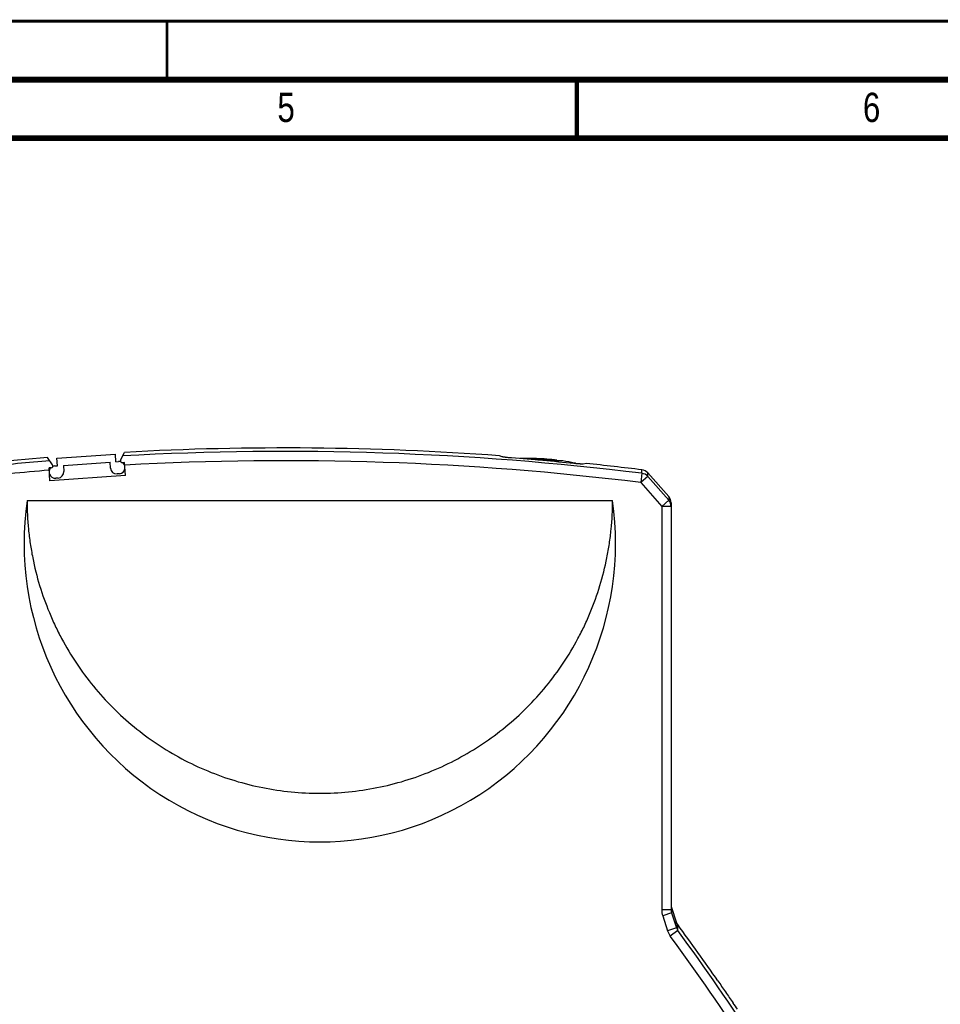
# Model space of a CAD drawing. Header units: millimetres. Extents: x 0 to 420, y 0 to 297.
# Tile 18 of 36: x 217 to 296, y 213 to 297. Entities that reach past the tile are written whole.
import ezdxf

# ---------------------------------------------------------------- set-up
doc = ezdxf.new("R2010")
doc.units = ezdxf.units.MM
doc.header["$LTSCALE"] = 23.1
for name, color, linetype in [('T-REX12-TA1-1XX_DXF_FORMAT', 7, 'CONTINUOUS'), ('T-REX12-TA1-DXF_CONTINUOUS_LINE', 7, 'CONTINUOUS'), ('T-REX12-TXX_DXF_CONTINUOUS_LINE', 7, 'CONTINUOUS')]:
    doc.layers.add(name, color=color, linetype=linetype)
doc.styles.get("Standard").update_dxf_attribs({"font": 'txt', "width": 0.8})

msp = doc.modelspace()

# ---------------------------------------------------------------- linework, layer by layer
at = {"layer": 'T-REX12-TA1-1XX_DXF_FORMAT', "color": 9, "linetype": 'Continuous', "const_width": 0.25}
msp.add_lwpolyline([(0, 297), (420, 297)], dxfattribs=at)
at = {"layer": 'T-REX12-TA1-1XX_DXF_FORMAT', "color": 7, "linetype": 'Continuous'}
for points, const_width in [([(230, 297), (230, 292)], 0.25), ([(415, 292), (15, 292)], 0.5), ([(265, 287), (265, 292)], 0.35), ([(410, 287), (20, 287)], 0.5)]:
    msp.add_lwpolyline(points, dxfattribs=dict(at, const_width=const_width))
at = {"layer": 'T-REX12-TA1-DXF_CONTINUOUS_LINE', "color": 7, "linetype": 'Continuous'}
for p, q in [((220.6044, 259.6708), (225.5922, 260.0196)), ((225.6376, 259.3712), (225.5922, 260.0196)), ((226.0398, 259.4977), (226.3671, 260.1688)), ((220.2338, 259.0917), (219.8081, 259.7227)), ((220.6497, 259.0224), (220.6044, 259.6708)), ((221.1485, 259.0573), (225.1388, 259.3363)), ((221.1485, 259.0573), (221.1851, 258.5335)), ((225.1754, 258.8126), (225.1388, 259.3363)), ((225.6376, 259.3712), (225.862, 259.3869)), ((226.3746, 259.2955), (226.1851, 259.2823)), ((226.4514, 258.1982), (226.3746, 259.2955)), ((258.6362, 259.7848), (258.3861, 259.8701)), ((265.801, 259.2137), (265.5508, 259.1725)), ((220.1199, 258.8582), (219.9304, 258.8449)), ((220.0071, 257.7476), (219.9304, 258.8449)), ((220.4253, 259.0067), (220.6497, 259.0224)), ((225.9352, 258.3394), (225.7357, 258.3255)), ((271.0582, 258.4108), (272.849, 256.3839)), ((226.4514, 258.1982), (220.0071, 257.7476)), ((220.698, 257.9732), (220.4985, 257.9593)), ((218.0495, 256.0435), (268.0495, 256.0435)), ((273.0495, 255.8542), (273.0495, 221.0823)), ((273.0893, 221.2924), (273.4947, 220.0553))]:
    msp.add_line(p, q, dxfattribs=at)
at = {"layer": 'T-REX12-TA1-DXF_CONTINUOUS_LINE', "color": 9, "linetype": 'Continuous'}
for p, q in [((270.5547, 258.3767), (270.4575, 257.5874)), ((270.5547, 258.3767), (270.5563, 258.6752)), ((271.0569, 258.114), (271.0582, 258.4108)), ((271.0569, 258.114), (270.4575, 257.5874)), ((270.4575, 257.5874), (272.2495, 255.5475)), ((271.0569, 258.114), (272.8488, 256.0739)), ((272.8488, 256.0739), (272.2495, 255.5475)), ((272.849, 256.3839), (272.8488, 256.0739)), ((272.2495, 255.5475), (272.2495, 221.0823)), ((273.0495, 255.5475), (272.2495, 255.5475)), ((273.0893, 221.2924), (273.09, 220.8197)), ((273.0495, 221.0823), (272.2495, 221.0823)), ((273.09, 220.8197), (272.3305, 220.5722)), ((272.3305, 220.5722), (272.7437, 219.3047)), ((273.09, 220.8197), (273.5031, 219.5523)), ((273.5031, 219.5523), (272.7437, 219.3047)), ((273.5031, 219.5523), (273.4947, 220.0553)), ((273.6208, 219.3145), (273.6098, 219.8313)), ((273.6208, 219.3145), (272.9787, 218.8452))]:
    msp.add_line(p, q, dxfattribs=at)
for centre, radius, start, end in [((240.0495, 10.5435), 249.7035, 82.982893, 93.175258), ((240.0495, 10.5435), 249.7035, 94.605783, 95.882508), ((240.0495, 10.5435), 248.9083, 82.982893, 93.145848), ((240.0495, 10.5435), 248.9083, 94.632909, 96.187234), ((270.4583, 257.5809), 0.8016, 41.690704, 83.096969), ((272.2577, 255.5471), 0.7918, 0.027498, 41.706436), ((273.896, 221.0823), 1.6465, 179.997152, 198.04697), ((273.9205, 221.0822), 0.871, 179.993683, 197.541267), ((274.3261, 219.8115), 0.8628, 197.479128, 215.166724), ((274.3034, 219.8127), 1.6404, 198.04324, 216.144313), ((73.9288, 73.3545), 246.553, 30.691697, 36.164026), ((73.9288, 73.3545), 247.3483, 30.691697, 36.164026)]:
    msp.add_arc(centre, radius, start, end, dxfattribs=at)
at = {"layer": 'T-REX12-TA1-DXF_CONTINUOUS_LINE', "color": 7, "linetype": 'Continuous'}
for centre, radius, start, end in [((240.0495, 10.5435), 250, 85.793767, 93.137327), ((240.0495, 10.5435), 250, 94.644055, 97.009119), ((220.1094, 259.0078), 0.15, 274, 34), ((225.8986, 258.8631), 0.525, 74.564435, 94), ((226.1746, 259.4319), 0.15, 154, 274), ((225.8986, 258.8631), 0.525, 19.86578, 53.317886), ((240.0495, 10.5435), 249.8954, 84.324119, 85.55368), ((240.0495, 10.5435), 250, 82.990881, 84.087703), ((220.4619, 258.483), 0.525, 134.682114, 168.13422), ((220.4619, 258.483), 0.525, 199.86578, 274), ((220.4619, 258.483), 0.525, 94, 113.435565), ((220.6614, 258.4969), 0.525, 274, 4), ((225.6991, 258.8492), 0.525, 184, 274), ((225.8986, 258.8631), 0.525, 274, 348.13422), ((270.4587, 257.8812), 0.8, 41.460654, 82.990881), ((272.2495, 255.8542), 0.8, 0, 41.460654), ((273.8495, 221.5415), 0.8, 181.449703, 198.145767), ((274.2549, 220.3045), 0.8, 198.145767, 216.26205), ((73.9288, 73.3545), 247.6448, 34.896853, 36.26205), ((329.9717, 250.1799), 63.5358, 213.58631, 214.628888), ((329.6167, 249.9342), 63.1041, 214.628564, 215.676476), ((73.9288, 73.3545), 247.6448, 34.211234, 34.362371)]:
    msp.add_arc(centre, radius, start, end, dxfattribs=at)
msp.add_ellipse((243.0495, 252.4156), major_axis=(0, 25.5195), ratio=0.9896929, start_param=1.428153, end_param=4.8550323, dxfattribs=at)
for points, knots in [([(259.4226, 259.6868), (259.3328, 259.6938), (259.2013, 259.7054), (259.032, 259.7232), (258.9195, 259.7365), (258.8217, 259.7495), (258.7416, 259.7618), (258.6871, 259.7718), (258.6543, 259.7794), (258.6415, 259.783), (258.6362, 259.7848)], [0, 0, 0, 0, 0.3408019, 0.4993442, 0.6436203, 0.7692757, 0.8724908, 0.9501543, 0.9786716, 1, 1, 1, 1]), ([(265.5508, 259.1725), (265.5454, 259.1716), (265.5326, 259.1703), (265.4997, 259.1685), (265.4451, 259.1682), (265.3652, 259.17), (265.2676, 259.1743), (265.1552, 259.1809), (264.9857, 259.1931), (264.8542, 259.2048), (264.7643, 259.2137)], [0, 0, 0, 0, 0.0208366, 0.0488703, 0.1256681, 0.2281721, 0.3533261, 0.4974554, 0.6563973, 1, 1, 1, 1]), ([(218.0495, 256.0435), (218.0495, 255.2258), (218.1098, 253.9981), (218.3101, 252.3743), (218.5899, 250.7622), (219.0875, 248.7758), (219.7775, 246.8477), (220.4407, 245.3519), (221.1764, 243.8905), (222.2294, 242.1339), (223.6931, 240.1606), (225.3434, 238.3401), (227.1642, 236.6901), (229.1379, 235.2265), (231.2456, 233.9634), (233.467, 232.9129), (235.7807, 232.0852), (238.1644, 231.4882), (240.5951, 231.1277), (243.0495, 231.0071), (245.5038, 231.1277), (247.9346, 231.4882), (250.3182, 232.0852), (252.6319, 232.9129), (254.8533, 233.9634), (256.961, 235.2265), (258.9348, 236.6901), (260.7555, 238.3401), (262.4058, 240.1606), (263.8696, 242.1339), (264.9225, 243.8905), (265.6583, 245.3519), (266.3214, 246.8477), (267.0115, 248.7758), (267.5091, 250.7622), (267.7888, 252.3743), (267.9891, 253.9981), (268.0495, 255.2258), (268.0495, 256.0435)], [0, 0, 0, 0, 0.0312464, 0.0468744, 0.0625024, 0.0937491, 0.1249961, 0.1406244, 0.1562529, 0.1875006, 0.2187487, 0.2499973, 0.2812463, 0.3124958, 0.3437458, 0.3749961, 0.4062468, 0.4374977, 0.4687488, 0.5, 0.5312512, 0.5625023, 0.5937532, 0.6250039, 0.6562542, 0.6875042, 0.7187537, 0.7500027, 0.7812513, 0.8124994, 0.8437471, 0.8593756, 0.8750039, 0.9062509, 0.9374976, 0.9531256, 0.9687536, 1, 1, 1, 1])]:
    msp.add_open_spline(points, degree=3, knots=knots, dxfattribs=at)
at = {"layer": 'T-REX12-TXX_DXF_CONTINUOUS_LINE', "color": 7, "linetype": 'Continuous'}
for p, q in [((263.7995, 259.4321), (260.4456, 259.6261)), ((261.0139, 259.5934), (261.0139, 259.6309)), ((261.0139, 259.6309), (263.2995, 259.499)), ((261.5495, 259.6329), (261.5495, 259.6314)), ((263.2995, 259.4612), (263.2995, 259.499))]:
    msp.add_line(p, q, dxfattribs=at)
at = {"layer": 'T-REX12-TXX_DXF_CONTINUOUS_LINE', "color": 9, "linetype": 'Continuous'}
msp.add_line((264.8081, 259.2578), (264.7169, 259.2184), dxfattribs=at)
at = {"layer": 'T-REX12-TXX_DXF_CONTINUOUS_LINE', "color": 7, "linetype": 'Continuous'}
for centre, radius, start, end in [((260.8995, 239.6435), 19.9984, 88.137414, 92.11808), ((260.8995, 239.6435), 19.9877, 89.672111, 91.301241), ((260.8995, 239.6435), 20, 83.107897, 88.137559), ((260.8995, 239.6435), 20, 78.730203, 81.662721), ((264.7494, 258.9636), 0.3, 51.378614, 78.730203)]:
    msp.add_arc(centre, radius, start, end, dxfattribs=at)
at = {"layer": 'T-REX12-TXX_DXF_CONTINUOUS_LINE', "color": 9, "linetype": 'Continuous'}
msp.add_arc((260.8995, 239.6435), 19.8749, 81.857394, 87.79305, dxfattribs=at)

# ---------------------------------------------------------------- texts
at = {"layer": 'T-REX12-TA1-1XX_DXF_FORMAT', "color": 5, "linetype": 'Continuous', "char_height": 2.5, "attachment_point": 1, "line_spacing_factor": 0.9}
for s, insert, width in [('5', (239.4276, 290.8879), 2.678571), ('6', (289.4276, 290.8879), 2.946429)]:
    msp.add_mtext(s, dxfattribs=dict(at, insert=insert, width=width))

doc.saveas('drawing.dxf')
